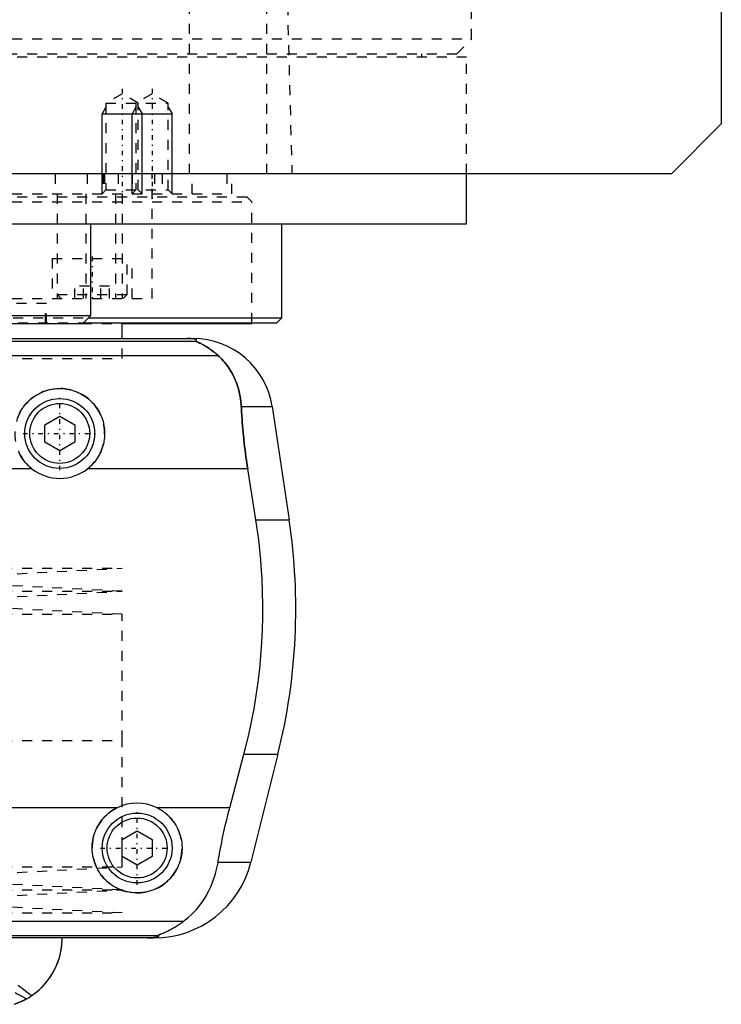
# Model space of a CAD drawing. Extents: x -105 to 105, y -144 to 599.
# Tile 6 of 10: x 35 to 105, y -67 to 32. Entities that reach past the tile are written whole.
import ezdxf

# ---------------------------------------------------------------- set-up
doc = ezdxf.new("R2010")
doc.units = 0
doc.linetypes.add('CENTER', pattern=[1.5, 0.45, -0.5, 0.05, -0.5])
doc.linetypes.add('DASHED', pattern=[2, 1, -1])
for name, color, linetype in [('AM_0', 7, 'CONTINUOUS'), ('AM_10', 7, 'CONTINUOUS'), ('AM_3', 7, 'DASHED'), ('AM_7', 7, 'CENTER')]:
    doc.layers.add(name, color=color, linetype=linetype)

msp = doc.modelspace()

# ---------------------------------------------------------------- linework, layer by layer
at = {"layer": 'AM_0', "color": 7, "linetype": 'CONTINUOUS'}
for p, q in [((105, 311.5), (105, 21.5)), ((105, 21.5), (100, 16.5)), ((100, 16.5), (-100, 16.5)), ((79.5, 11.5), (79.5, 16.5)), ((-79.5, 11.5), (79.5, 11.5)), ((41.878, 2.3), (41.878, 11.5)), ((61, 2.08), (61, 11.5)), ((25.878, 2.3), (41.878, 2.3)), ((41.078, 1.5), (41.878, 2.3)), ((41.658, 2.08), (61, 2.08)), ((60.5, 1.58), (61, 2.08)), ((26.678, 1.5), (41.078, 1.5)), ((41.158, 1.58), (60.5, 1.58)), ((45, 0), (45, 1.58)), ((45.041, 1.5), (58, 1.5)), ((58, 1.5), (58, 1.58)), ((-52.11, 0), (52.11, 0)), ((-52.378, -0.254), (52.378, -0.254)), ((-54.6, -1.693), (54.6, -1.693)), ((56.932, -6.813), (60.021, -6.813)), ((60.021, -6.813), (61.724, -18.159)), ((37.25, -8.634), (38.75, -7.768)), ((38.75, -7.768), (40.25, -8.634)), ((37.25, -10.366), (37.25, -8.634)), ((40.25, -8.634), (40.25, -10.366)), ((38.75, -11.232), (37.25, -10.366)), ((40.25, -10.366), (38.75, -11.232)), ((35.962, -13.032), (-35.962, -13.032)), ((57.58, -13.032), (41.538, -13.032)), ((58.394, -18.159), (57.58, -13.032)), ((58.394, -18.159), (61.724, -18.159)), ((55.781, -46.968), (57.2, -41.616)), ((57.2, -41.616), (60.596, -41.616)), ((60.596, -41.616), (57.893, -52.426)), ((44.502, -46.968), (-44.502, -46.968)), ((55.781, -46.968), (48.498, -46.968)), ((45, -50.134), (46.5, -49.268)), ((46.5, -49.268), (48, -50.134)), ((45, -51.866), (45, -50.134)), ((48, -50.134), (48, -51.866)), ((46.5, -52.732), (45, -51.866)), ((48, -51.866), (46.5, -52.732)), ((54.602, -52.426), (57.893, -52.426)), ((-51.173, -58.307), (51.173, -58.307)), ((-48.569, -59.746), (48.569, -59.746)), ((48.192, -60), (-48.192, -60))]:
    msp.add_line(p, q, dxfattribs=at)
for points in [[(52.378, -0.254, 0), (52.391, -0.247, 0), (52.412, -0.231, 0), (52.43, -0.216, 0), (52.437, -0.209, 0), (52.443, -0.201, 0), (52.451, -0.186, 0), (52.454, -0.171, 0), (52.452, -0.157, 0), (52.445, -0.142, 0), (52.432, -0.128, 0), (52.423, -0.121, 0), (52.413, -0.113, 0), (52.386, -0.099, 0), (52.348, -0.084, 0), (52.298, -0.069, 0), (52.234, -0.053, 0), (52.189, -0.045, 0), (52.175, -0.043, 0), (52.16, -0.04, 0), (52.153, -0.039, 0), (52.145, -0.038, 0), (52.129, -0.036, 0), (52.113, -0.033, 0), (52.105, -0.032, 0), (52.096, -0.031, 0), (52.077, -0.029, 0), (52.057, -0.026, 0), (52.046, -0.025, 0), (52.035, -0.024, 0), (52.012, -0.022, 0), (51.988, -0.019, 0), (51.962, -0.017, 0), (51.934, -0.015, 0), (51.905, -0.013, 0), (51.89, -0.012, 0), (51.874, -0.011, 0), (51.842, -0.009, 0), (51.822, -0.008, 0), (51.816, -0.007, 0), (51.81, -0.007, 0), (51.807, -0.007, 0), (51.803, -0.007, 0), (51.797, -0.007, 0), (51.79, -0.006, 0), (51.784, -0.006, 0), (51.777, -0.006, 0), (51.77, -0.005, 0), (51.766, -0.005, 0), (51.763, -0.005, 0), (51.756, -0.005, 0), (51.748, -0.004, 0), (51.741, -0.004, 0), (51.734, -0.004, 0), (51.726, -0.004, 0), (51.723, -0.004, 0), (51.719, -0.003, 0), (51.712, -0.003, 0), (51.704, -0.003, 0), (51.697, -0.003, 0), (51.689, -0.003, 0), (51.682, -0.002, 0), (51.678, -0.002, 0), (51.674, -0.002, 0), (51.666, -0.002, 0), (51.657, -0.002, 0), (51.653, -0.002, 0), (51.649, -0.002, 0), (51.64, -0.001, 0), (51.631, -0.001, 0), (51.627, -0.001, 0), (51.623, -0.001, 0), (51.614, -0.001, 0), (51.605, -0.001, 0), (51.596, -0.001, 0), (51.587, -0.001, 0), (51.579, 0, 0), (51.574, 0, 0), (51.57, 0, 0), (51.562, 0, 0), (51.553, 0, 0), (51.544, 0, 0), (51.535, 0, 0), (51.525, 0, 0), (51.521, 0, 0), (51.516, 0, 0), (51.506, 0, 0), (51.497, 0, 0), (51.492, 0, 0)], [(54.6, -1.693, 0), (54.508, -1.609, 0), (54.325, -1.451, 0), (54.145, -1.305, 0), (54.057, -1.237, 0), (53.97, -1.172, 0), (53.799, -1.049, 0), (53.635, -0.938, 0), (53.477, -0.838, 0), (53.327, -0.748, 0), (53.184, -0.667, 0), (53.116, -0.63, 0), (53.051, -0.595, 0), (52.927, -0.531, 0), (52.812, -0.475, 0), (52.704, -0.424, 0), (52.644, -0.396, 0), (52.628, -0.389, 0), (52.612, -0.382, 0), (52.604, -0.378, 0), (52.596, -0.374, 0), (52.581, -0.367, 0), (52.566, -0.361, 0), (52.551, -0.354, 0), (52.537, -0.347, 0), (52.523, -0.341, 0), (52.516, -0.338, 0), (52.509, -0.335, 0), (52.496, -0.329, 0), (52.484, -0.323, 0), (52.478, -0.32, 0), (52.472, -0.317, 0), (52.46, -0.312, 0), (52.449, -0.307, 0), (52.444, -0.304, 0), (52.439, -0.302, 0), (52.429, -0.297, 0), (52.421, -0.292, 0), (52.412, -0.288, 0), (52.405, -0.284, 0), (52.398, -0.28, 0), (52.395, -0.278, 0), (52.392, -0.276, 0), (52.387, -0.272, 0), (52.383, -0.269, 0), (52.38, -0.266, 0), (52.377, -0.263, 0), (52.376, -0.261, 0), (52.375, -0.26, 0), (52.375, -0.259, 0), (52.376, -0.257, 0), (52.377, -0.255, 0), (52.378, -0.254, 0)], [(56.932, -6.813, 0), (56.922, -6.646, 0), (56.893, -6.315, 0), (56.85, -5.988, 0), (56.824, -5.825, 0), (56.795, -5.664, 0), (56.727, -5.345, 0), (56.647, -5.031, 0), (56.554, -4.722, 0), (56.448, -4.418, 0), (56.329, -4.121, 0), (56.266, -3.975, 0), (56.199, -3.83, 0), (56.056, -3.547, 0), (55.9, -3.271, 0), (55.733, -3.003, 0), (55.554, -2.744, 0), (55.363, -2.494, 0), (55.263, -2.372, 0), (55.16, -2.253, 0), (54.945, -2.021, 0), (54.718, -1.8, 0), (54.6, -1.693, 0)], [(34.705, -7.528, 0), (34.8, -7.345, 0), (34.902, -7.166, 0), (35.012, -6.994, 0), (35.07, -6.91, 0), (35.13, -6.827, 0), (35.253, -6.668, 0), (35.382, -6.515, 0), (35.517, -6.37, 0), (35.656, -6.232, 0), (35.803, -6.099, 0), (35.879, -6.035, 0), (35.958, -5.971, 0), (36.12, -5.849, 0), (36.289, -5.732, 0), (36.465, -5.623, 0), (36.647, -5.521, 0), (36.835, -5.428, 0), (36.93, -5.384, 0), (37.027, -5.343, 0), (37.223, -5.267, 0), (37.423, -5.2, 0), (37.625, -5.143, 0), (37.83, -5.095, 0), (38.035, -5.057, 0), (38.138, -5.042, 0), (38.241, -5.029, 0), (38.446, -5.01, 0), (38.649, -5.001, 0), (38.75, -5, 0), (38.851, -5.001, 0), (39.054, -5.01, 0), (39.259, -5.029, 0), (39.362, -5.042, 0), (39.465, -5.057, 0), (39.67, -5.095, 0), (39.875, -5.143, 0), (40.077, -5.2, 0), (40.277, -5.267, 0), (40.473, -5.343, 0), (40.57, -5.384, 0), (40.665, -5.428, 0), (40.853, -5.521, 0), (41.035, -5.623, 0), (41.211, -5.732, 0), (41.38, -5.849, 0), (41.542, -5.971, 0), (41.621, -6.035, 0), (41.697, -6.099, 0), (41.844, -6.232, 0), (41.983, -6.37, 0), (42.118, -6.515, 0), (42.247, -6.668, 0), (42.37, -6.827, 0), (42.43, -6.91, 0), (42.488, -6.994, 0), (42.598, -7.166, 0), (42.7, -7.345, 0), (42.795, -7.528, 0), (42.881, -7.716, 0), (42.959, -7.908, 0), (42.995, -8.006, 0), (43.028, -8.104, 0), (43.088, -8.302, 0), (43.138, -8.502, 0), (43.179, -8.704, 0), (43.211, -8.906, 0), (43.233, -9.108, 0), (43.241, -9.208, 0), (43.246, -9.308, 0), (43.25, -9.507, 0), (43.245, -9.707, 0), (43.239, -9.808, 0), (43.231, -9.909, 0), (43.208, -10.113, 0), (43.175, -10.318, 0), (43.155, -10.42, 0), (43.132, -10.523, 0), (43.08, -10.727, 0), (43.017, -10.929, 0), (42.945, -11.128, 0), (42.863, -11.325, 0), (42.773, -11.517, 0), (42.724, -11.611, 0), (42.673, -11.704, 0), (42.565, -11.886, 0), (42.449, -12.062, 0), (42.326, -12.231, 0), (42.197, -12.393, 0), (42.062, -12.547, 0), (41.992, -12.621, 0), (41.921, -12.693, 0), (41.774, -12.832, 0), (41.619, -12.967, 0), (41.538, -13.032, 0)], [(57.58, -13.032, 0), (57.553, -12.861, 0), (57.501, -12.52, 0), (57.451, -12.18, 0), (57.427, -12.01, 0), (57.403, -11.84, 0), (57.357, -11.498, 0), (57.313, -11.155, 0), (57.27, -10.81, 0), (57.23, -10.464, 0), (57.191, -10.117, 0), (57.173, -9.943, 0), (57.155, -9.769, 0), (57.12, -9.42, 0), (57.088, -9.071, 0), (57.058, -8.723, 0), (57.03, -8.374, 0), (57.004, -8.026, 0), (56.992, -7.852, 0), (56.981, -7.678, 0), (56.96, -7.331, 0), (56.941, -6.985, 0), (56.932, -6.813, 0)], [(35.962, -13.032, 0), (35.881, -12.967, 0), (35.726, -12.832, 0), (35.579, -12.693, 0), (35.508, -12.621, 0), (35.438, -12.547, 0), (35.303, -12.393, 0), (35.174, -12.231, 0), (35.051, -12.062, 0), (34.935, -11.886, 0), (34.827, -11.704, 0), (34.776, -11.611, 0), (34.727, -11.517, 0)], [(57.2, -41.616, 0), (57.366, -40.978, 0), (57.676, -39.685, 0), (57.958, -38.376, 0), (58.088, -37.717, 0), (58.21, -37.055, 0), (58.431, -35.726, 0), (58.62, -34.395, 0), (58.777, -33.067, 0), (58.902, -31.746, 0), (58.995, -30.438, 0), (59.03, -29.791, 0), (59.057, -29.149, 0), (59.089, -27.883, 0), (59.094, -26.642, 0), (59.071, -25.384, 0), (59.018, -24.102, 0), (58.935, -22.799, 0), (58.882, -22.142, 0), (58.821, -21.482, 0), (58.674, -20.156, 0), (58.495, -18.825, 0), (58.394, -18.159, 0)], [(48.498, -46.968, 0), (48.601, -47.021, 0), (48.802, -47.134, 0), (48.997, -47.256, 0), (49.091, -47.321, 0), (49.183, -47.387, 0), (49.361, -47.526, 0), (49.529, -47.672, 0), (49.688, -47.824, 0), (49.84, -47.984, 0), (49.985, -48.153, 0), (50.055, -48.241, 0), (50.123, -48.331, 0), (50.253, -48.518, 0), (50.375, -48.712, 0), (50.486, -48.912, 0), (50.588, -49.119, 0), (50.679, -49.33, 0), (50.72, -49.438, 0), (50.759, -49.546, 0), (50.827, -49.765, 0), (50.884, -49.985, 0), (50.908, -50.096, 0), (50.93, -50.207, 0), (50.964, -50.428, 0), (50.986, -50.648, 0), (50.993, -50.758, 0), (50.998, -50.866, 0), (50.999, -51.081, 0), (50.99, -51.297, 0), (50.971, -51.514, 0), (50.94, -51.733, 0), (50.899, -51.95, 0), (50.874, -52.059, 0), (50.846, -52.167, 0), (50.783, -52.381, 0), (50.709, -52.592, 0), (50.625, -52.799, 0), (50.531, -53.001, 0), (50.427, -53.198, 0), (50.371, -53.294, 0), (50.314, -53.389, 0), (50.192, -53.573, 0), (50.062, -53.749, 0), (49.926, -53.918, 0), (49.783, -54.078, 0), (49.634, -54.229, 0), (49.557, -54.302, 0), (49.478, -54.374, 0), (49.312, -54.513, 0), (49.137, -54.646, 0), (48.954, -54.772, 0), (48.763, -54.889, 0), (48.565, -54.998, 0), (48.464, -55.049, 0), (48.361, -55.097, 0), (48.151, -55.186, 0), (47.937, -55.264, 0), (47.719, -55.332, 0), (47.498, -55.388, 0), (47.276, -55.433, 0), (47.165, -55.451, 0), (47.053, -55.466, 0), (46.83, -55.488, 0), (46.61, -55.499, 0), (46.5, -55.5, 0), (46.39, -55.499, 0), (46.17, -55.488, 0), (45.947, -55.466, 0), (45.835, -55.451, 0), (45.724, -55.433, 0), (45.502, -55.388, 0), (45.281, -55.332, 0), (45.063, -55.264, 0), (44.849, -55.186, 0), (44.639, -55.097, 0), (44.536, -55.049, 0), (44.435, -54.998, 0), (44.237, -54.889, 0), (44.046, -54.772, 0), (43.863, -54.646, 0), (43.688, -54.513, 0), (43.522, -54.374, 0), (43.443, -54.302, 0), (43.366, -54.229, 0), (43.217, -54.078, 0), (43.074, -53.918, 0), (42.938, -53.749, 0), (42.808, -53.573, 0), (42.686, -53.389, 0), (42.629, -53.294, 0), (42.573, -53.198, 0), (42.469, -53.001, 0), (42.375, -52.799, 0), (42.291, -52.592, 0), (42.217, -52.381, 0), (42.154, -52.167, 0), (42.126, -52.059, 0), (42.101, -51.95, 0), (42.06, -51.733, 0), (42.029, -51.514, 0), (42.01, -51.297, 0), (42.001, -51.081, 0), (42.002, -50.866, 0), (42.007, -50.758, 0), (42.014, -50.648, 0), (42.036, -50.428, 0), (42.07, -50.207, 0), (42.092, -50.096, 0), (42.116, -49.985, 0), (42.173, -49.765, 0), (42.241, -49.546, 0), (42.28, -49.438, 0), (42.321, -49.33, 0), (42.412, -49.119, 0), (42.514, -48.912, 0), (42.625, -48.712, 0), (42.747, -48.518, 0), (42.877, -48.331, 0), (42.945, -48.241, 0), (43.015, -48.153, 0), (43.16, -47.984, 0), (43.312, -47.824, 0), (43.471, -47.672, 0), (43.639, -47.526, 0), (43.817, -47.387, 0), (43.909, -47.321, 0), (44.003, -47.256, 0), (44.198, -47.134, 0), (44.399, -47.021, 0), (44.502, -46.968, 0)], [(54.602, -52.426, 0), (54.628, -52.273, 0), (54.68, -51.966, 0), (54.735, -51.66, 0), (54.762, -51.506, 0), (54.79, -51.353, 0), (54.848, -51.047, 0), (54.907, -50.741, 0), (54.968, -50.435, 0), (55.031, -50.131, 0), (55.095, -49.827, 0), (55.128, -49.676, 0), (55.161, -49.525, 0), (55.227, -49.223, 0), (55.296, -48.924, 0), (55.365, -48.626, 0), (55.436, -48.327, 0), (55.51, -48.027, 0), (55.547, -47.877, 0), (55.585, -47.726, 0), (55.662, -47.424, 0), (55.741, -47.12, 0), (55.781, -46.968, 0)], [(51.173, -58.307, 0), (51.326, -58.19, 0), (51.623, -57.947, 0), (51.906, -57.692, 0), (52.043, -57.559, 0), (52.177, -57.423, 0), (52.435, -57.143, 0), (52.681, -56.852, 0), (52.913, -56.549, 0), (53.132, -56.236, 0), (53.337, -55.912, 0), (53.435, -55.746, 0), (53.53, -55.578, 0), (53.708, -55.236, 0), (53.873, -54.885, 0), (54.024, -54.526, 0), (54.161, -54.159, 0), (54.284, -53.785, 0), (54.34, -53.595, 0), (54.393, -53.404, 0), (54.487, -53.017, 0), (54.568, -52.624, 0), (54.602, -52.426, 0)], [(48.569, -59.746, 0), (48.568, -59.745, 0), (48.567, -59.743, 0), (48.567, -59.741, 0), (48.567, -59.74, 0), (48.568, -59.739, 0), (48.57, -59.736, 0), (48.574, -59.733, 0), (48.578, -59.73, 0), (48.584, -59.727, 0), (48.591, -59.723, 0), (48.594, -59.721, 0), (48.598, -59.719, 0), (48.607, -59.715, 0), (48.617, -59.71, 0), (48.627, -59.706, 0), (48.638, -59.701, 0), (48.65, -59.696, 0), (48.657, -59.693, 0), (48.663, -59.69, 0), (48.677, -59.685, 0), (48.691, -59.679, 0), (48.698, -59.676, 0), (48.705, -59.673, 0), (48.72, -59.667, 0), (48.736, -59.661, 0), (48.744, -59.658, 0), (48.752, -59.655, 0), (48.769, -59.648, 0), (48.786, -59.641, 0), (48.804, -59.634, 0), (48.822, -59.627, 0), (48.841, -59.62, 0), (48.85, -59.616, 0), (48.86, -59.613, 0), (48.879, -59.605, 0), (48.899, -59.597, 0), (48.97, -59.569, 0), (49.095, -59.517, 0), (49.231, -59.459, 0), (49.381, -59.393, 0), (49.46, -59.356, 0), (49.542, -59.317, 0), (49.715, -59.232, 0), (49.897, -59.136, 0), (50.088, -59.03, 0), (50.285, -58.915, 0), (50.482, -58.793, 0), (50.581, -58.728, 0), (50.68, -58.663, 0), (50.878, -58.525, 0), (51.075, -58.381, 0), (51.173, -58.307, 0)], [(34.197, -66.646, 0), (34.475, -66.548, 0), (34.994, -66.328, 0), (35.464, -66.083, 0), (35.689, -65.949, 0), (35.907, -65.808, 0), (36.323, -65.506, 0), (36.71, -65.178, 0), (37.068, -64.828, 0), (37.397, -64.458, 0), (37.695, -64.07, 0), (37.833, -63.87, 0), (37.962, -63.667, 0), (38.199, -63.252, 0), (38.404, -62.827, 0), (38.578, -62.395, 0), (38.721, -61.958, 0), (38.833, -61.519, 0), (38.878, -61.299, 0), (38.916, -61.08, 0), (38.97, -60.644, 0), (38.997, -60.213, 0), (39, -60, 0)], [(35.437, -66.098, 0), (35.633, -65.984, 0), (36.008, -65.739, 0), (36.363, -65.474, 0), (36.533, -65.334, 0), (36.698, -65.19, 0), (37.01, -64.889, 0), (37.3, -64.573, 0), (37.568, -64.243, 0), (37.812, -63.901, 0), (38.034, -63.549, 0), (38.136, -63.369, 0), (38.232, -63.188, 0), (38.407, -62.82, 0), (38.559, -62.447, 0), (38.687, -62.069, 0), (38.793, -61.69, 0), (38.876, -61.31, 0), (38.91, -61.121, 0), (38.938, -60.931, 0), (38.978, -60.555, 0), (38.998, -60.184, 0), (39, -60, 0)], [(47.523, -60, 0), (47.528, -60, 0), (47.537, -60, 0), (47.546, -60, 0), (47.551, -60, 0), (47.556, -60, 0), (47.565, -60, 0), (47.575, -60, 0), (47.584, -60, 0), (47.594, -60, 0), (47.603, -60, 0), (47.608, -60, 0), (47.612, -60, 0), (47.622, -60, 0), (47.631, -59.999, 0), (47.64, -59.999, 0), (47.648, -59.999, 0), (47.657, -59.999, 0), (47.661, -59.999, 0), (47.665, -59.999, 0), (47.674, -59.999, 0), (47.682, -59.999, 0), (47.687, -59.999, 0), (47.691, -59.999, 0), (47.7, -59.998, 0), (47.708, -59.998, 0), (47.713, -59.998, 0), (47.717, -59.998, 0), (47.726, -59.998, 0), (47.734, -59.998, 0), (47.743, -59.997, 0), (47.751, -59.997, 0), (47.759, -59.997, 0), (47.763, -59.997, 0), (47.767, -59.997, 0), (47.775, -59.997, 0), (47.783, -59.996, 0), (47.791, -59.996, 0), (47.798, -59.996, 0), (47.805, -59.996, 0), (47.809, -59.996, 0), (47.812, -59.995, 0), (47.82, -59.995, 0), (47.827, -59.995, 0), (47.834, -59.995, 0), (47.842, -59.994, 0), (47.849, -59.994, 0), (47.852, -59.994, 0), (47.856, -59.994, 0), (47.863, -59.994, 0), (47.87, -59.993, 0), (47.894, -59.992, 0), (47.933, -59.99, 0), (47.95, -59.989, 0), (47.967, -59.989, 0), (47.999, -59.987, 0), (48.03, -59.984, 0), (48.06, -59.982, 0), (48.088, -59.98, 0), (48.115, -59.978, 0), (48.128, -59.977, 0), (48.14, -59.975, 0), (48.164, -59.973, 0), (48.187, -59.971, 0), (48.198, -59.97, 0), (48.209, -59.968, 0), (48.229, -59.966, 0), (48.248, -59.964, 0), (48.257, -59.963, 0), (48.265, -59.961, 0), (48.282, -59.959, 0), (48.298, -59.957, 0), (48.351, -59.948, 0), (48.428, -59.933, 0), (48.489, -59.918, 0), (48.536, -59.903, 0), (48.571, -59.888, 0), (48.585, -59.881, 0), (48.597, -59.874, 0), (48.615, -59.859, 0), (48.627, -59.844, 0), (48.633, -59.83, 0), (48.633, -59.815, 0), (48.628, -59.799, 0), (48.623, -59.792, 0), (48.617, -59.784, 0), (48.601, -59.769, 0), (48.581, -59.754, 0), (48.569, -59.746, 0)], [(35.437, -66.098, 0), (35.252, -66.199, 0), (34.875, -66.382, 0), (34.492, -66.542, 0), (34.297, -66.612, 0)]]:
    msp.add_polyline3d(points, dxfattribs=at)
for centre, radius in [((38.75, -9.5), 3.5), ((38.75, -9.5), 3), ((46.5, -51), 3.5), ((46.5, -51), 3)]:
    msp.add_circle(centre, radius, dxfattribs=at)
for centre, radius, start, end in [((52.11, -8), 8, 8.53297, 90), ((38.75, -9.5), 4.5, 231.7104, 308.2896), ((2.388, -27.062), 60, 345.96216, 8.53297), ((46.5, -51), 4.5, 63.63717, 116.36283), ((48.192, -50), 10, 270, 345.96216)]:
    msp.add_arc(centre, radius, start, end, dxfattribs=at)
at = {"layer": 'AM_10', "color": 7, "linetype": 'CONTINUOUS'}
for p, q in [((43.379, 23.156), (43, 22.5)), ((46.379, 23.156), (46, 22.5)), ((46.621, 23.156), (47, 22.5)), ((49.621, 23.156), (50, 22.5)), ((43, 14.5), (43, 22.5)), ((43, 22.5), (50, 22.5)), ((46, 14.5), (46, 22.5)), ((47, 14.5), (47, 22.5)), ((50, 14.5), (50, 22.5))]:
    msp.add_line(p, q, dxfattribs=at)
at = {"layer": 'AM_3', "color": 6, "linetype": 'DASHED'}
for p, q in [((80, 30), (80, 291.5)), ((51.744, 16.5), (51.744, 77.05)), ((59.5, 16.5), (59.5, 75.489)), ((60.5, 73.35), (62, 16.5)), ((-80, 30), (80, 30)), ((78.5, 28.5), (80, 30)), ((-79.5, 28.2), (79.5, 28.2)), ((-78.5, 28.5), (78.5, 28.5)), ((75, 28.2), (75, 28.5)), ((79.5, 16.5), (79.5, 28.2)), ((45, 24.5), (43.379, 23.564)), ((46.621, 23.564), (45, 24.5)), ((48, 24.5), (46.379, 23.564)), ((49.621, 23.564), (48, 24.5)), ((43.379, 23.564), (43.379, 14.879)), ((43.379, 23.564), (49.621, 23.564)), ((46.379, 23.564), (46.379, 14.879)), ((46.621, 14.879), (46.621, 23.564)), ((49.621, 14.879), (49.621, 23.564)), ((38.286, 16.5), (38.286, 14.5)), ((41.5, 16.5), (41.5, 14.5)), ((43.087, 16.5), (43.087, 14.5)), ((43.236, 16.5), (43.236, 14.5)), ((44.587, 16.5), (44.587, 14.5)), ((46, 16.5), (46, 14.5)), ((48, 4), (48, 16.5)), ((48.25, 16.5), (48.25, 14.5)), ((49, 16.5), (49, 14.5)), ((52, 14.5), (52, 16.5)), ((55.474, 16.5), (55.474, 14.5)), ((56, 14.5), (56, 16.5)), ((43.379, 14.879), (43, 14.5)), ((43.379, 14.879), (49.621, 14.879)), ((46.379, 14.879), (46, 14.5)), ((47, 14.5), (46.621, 14.879)), ((50, 14.5), (49.621, 14.879)), ((-57.5, 14.2), (57.5, 14.2)), ((-56, 14.5), (56, 14.5)), ((38.5, 14.5), (38.5, 4)), ((41.361, 14.5), (41.361, 4)), ((44.341, 14.5), (44.341, 4)), ((45.003, 14.5), (45.003, 4)), ((58, 13.7), (57.5, 14.2)), ((-58, 13.7), (58, 13.7)), ((58, 1.58), (58, 13.7)), ((38, 8), (38, 4)), ((38, 8), (46, 8)), ((45.5, 4.4), (45.5, 8)), ((46, 4), (46, 8)), ((40.268, 4), (40.268, 5.25)), ((43.732, 5.25), (40.268, 5.25)), ((41.134, 4), (41.134, 5.25)), ((42.866, 4), (42.866, 5.25)), ((43.732, 4), (43.732, 5.25)), ((-48, 4), (48, 4)), ((38.5, 4.4), (38.9, 4)), ((38.5, 4.4), (45.5, 4.4)), ((45.1, 4), (45.5, 4.4)), ((37.43, 3.5), (30.327, 3.5)), ((37.324, 1.5), (37.324, 3.5)), ((37.43, 1.5), (37.43, 3.5)), ((26.098, 2.08), (41.658, 2.08)), ((-45.041, 1.5), (45.041, 1.5)), ((26.598, 1.58), (41.158, 1.58)), ((45, -2), (45, 0)), ((-45, -2), (45, -2)), ((-45, -2), (45, -2)), ((-45, -23), (45, -23)), ((22.5, -24.15), (45, -23)), ((45, -25.3), (22.5, -24.15)), ((-45, -25.3), (45, -25.3)), ((22.5, -26.45), (45, -25.3)), ((45, -27.6), (22.5, -26.45)), ((-45, -27.6), (45, -27.6)), ((45, -40.25), (45, -27.6)), ((-45, -40.25), (45, -40.25)), ((45, -52.9), (45, -40.25)), ((-45, -52.9), (45, -52.9)), ((22.5, -54.05), (45, -52.9)), ((45, -55.2), (22.5, -54.05)), ((-45, -55.2), (45, -55.2)), ((22.5, -56.35), (45, -55.2)), ((45, -57.5), (22.5, -56.35)), ((-45, -57.5), (45, -57.5))]:
    msp.add_line(p, q, dxfattribs=at)
for points in [[(52.378, -0.254, 0), (52.377, -0.255, 0), (52.376, -0.256, 0), (52.375, -0.258, 0), (52.375, -0.259, 0), (52.376, -0.26, 0), (52.377, -0.263, 0), (52.379, -0.265, 0), (52.381, -0.268, 0), (52.385, -0.271, 0), (52.389, -0.274, 0), (52.391, -0.275, 0), (52.394, -0.277, 0), (52.4, -0.281, 0), (52.406, -0.284, 0), (52.413, -0.288, 0), (52.421, -0.292, 0), (52.429, -0.296, 0), (52.433, -0.299, 0), (52.438, -0.301, 0), (52.447, -0.306, 0), (52.457, -0.31, 0), (52.462, -0.313, 0), (52.468, -0.315, 0), (52.479, -0.321, 0), (52.49, -0.326, 0), (52.496, -0.329, 0), (52.502, -0.331, 0), (52.514, -0.337, 0), (52.527, -0.343, 0), (52.54, -0.349, 0), (52.553, -0.355, 0), (52.567, -0.361, 0), (52.574, -0.364, 0), (52.581, -0.368, 0), (52.595, -0.374, 0), (52.61, -0.381, 0), (52.663, -0.405, 0), (52.763, -0.452, 0), (52.876, -0.506, 0), (52.999, -0.568, 0), (53.064, -0.602, 0), (53.132, -0.638, 0), (53.273, -0.717, 0), (53.426, -0.807, 0), (53.588, -0.908, 0), (53.758, -1.021, 0), (53.936, -1.147, 0), (54.027, -1.214, 0), (54.12, -1.286, 0), (54.309, -1.438, 0), (54.502, -1.605, 0), (54.6, -1.693, 0)], [(54.6, -1.693, 0), (54.718, -1.8, 0), (54.945, -2.021, 0), (55.16, -2.253, 0), (55.263, -2.372, 0), (55.363, -2.494, 0), (55.554, -2.744, 0), (55.733, -3.004, 0), (55.901, -3.271, 0), (56.056, -3.547, 0), (56.199, -3.831, 0), (56.266, -3.975, 0), (56.33, -4.121, 0), (56.448, -4.419, 0), (56.554, -4.722, 0), (56.647, -5.031, 0), (56.727, -5.345, 0), (56.795, -5.664, 0), (56.824, -5.825, 0), (56.85, -5.988, 0), (56.893, -6.315, 0), (56.922, -6.646, 0), (56.932, -6.813, 0)], [(56.932, -6.813, 0), (56.941, -6.985, 0), (56.96, -7.331, 0), (56.981, -7.678, 0), (56.992, -7.852, 0), (57.004, -8.026, 0), (57.03, -8.374, 0), (57.058, -8.723, 0), (57.088, -9.071, 0), (57.12, -9.42, 0), (57.155, -9.769, 0), (57.173, -9.943, 0), (57.191, -10.117, 0), (57.23, -10.464, 0), (57.27, -10.81, 0), (57.313, -11.155, 0), (57.357, -11.498, 0), (57.403, -11.84, 0), (57.427, -12.01, 0), (57.451, -12.18, 0), (57.501, -12.52, 0), (57.553, -12.861, 0), (57.58, -13.032, 0)], [(48.569, -59.746, 0), (48.581, -59.754, 0), (48.601, -59.769, 0), (48.617, -59.784, 0), (48.623, -59.792, 0), (48.628, -59.799, 0), (48.633, -59.815, 0), (48.633, -59.83, 0), (48.627, -59.844, 0), (48.615, -59.859, 0), (48.597, -59.874, 0), (48.585, -59.881, 0), (48.571, -59.888, 0), (48.536, -59.903, 0), (48.489, -59.918, 0), (48.428, -59.933, 0), (48.351, -59.948, 0), (48.298, -59.957, 0), (48.282, -59.959, 0), (48.265, -59.961, 0), (48.257, -59.963, 0), (48.248, -59.964, 0), (48.229, -59.966, 0), (48.209, -59.968, 0), (48.198, -59.97, 0), (48.187, -59.971, 0), (48.164, -59.973, 0), (48.14, -59.975, 0), (48.128, -59.977, 0), (48.115, -59.978, 0), (48.088, -59.98, 0), (48.06, -59.982, 0), (48.03, -59.984, 0), (47.999, -59.987, 0), (47.967, -59.989, 0), (47.95, -59.989, 0), (47.933, -59.99, 0), (47.911, -59.991, 0), (47.904, -59.992, 0), (47.898, -59.992, 0), (47.894, -59.992, 0), (47.891, -59.992, 0), (47.884, -59.993, 0), (47.877, -59.993, 0), (47.87, -59.993, 0), (47.863, -59.994, 0), (47.856, -59.994, 0), (47.852, -59.994, 0), (47.849, -59.994, 0), (47.842, -59.994, 0), (47.834, -59.995, 0), (47.827, -59.995, 0), (47.82, -59.995, 0), (47.812, -59.995, 0), (47.809, -59.996, 0), (47.805, -59.996, 0), (47.798, -59.996, 0), (47.791, -59.996, 0), (47.783, -59.996, 0), (47.775, -59.997, 0), (47.767, -59.997, 0), (47.763, -59.997, 0), (47.759, -59.997, 0), (47.751, -59.997, 0), (47.743, -59.997, 0), (47.734, -59.998, 0), (47.726, -59.998, 0), (47.717, -59.998, 0), (47.713, -59.998, 0), (47.708, -59.998, 0), (47.7, -59.998, 0), (47.691, -59.999, 0), (47.687, -59.999, 0), (47.682, -59.999, 0), (47.674, -59.999, 0), (47.665, -59.999, 0), (47.661, -59.999, 0), (47.657, -59.999, 0), (47.648, -59.999, 0), (47.64, -59.999, 0), (47.631, -59.999, 0), (47.622, -60, 0), (47.612, -60, 0), (47.608, -60, 0), (47.603, -60, 0), (47.594, -60, 0), (47.584, -60, 0), (47.575, -60, 0), (47.565, -60, 0), (47.556, -60, 0), (47.551, -60, 0), (47.546, -60, 0), (47.537, -60, 0), (47.528, -60, 0), (47.523, -60, 0)], [(35.945, -65.783, 0), (35.757, -65.652, 0), (35.372, -65.375, 0), (34.974, -65.08, 0), (34.774, -64.929, 0), (34.574, -64.775, 0)], [(34.3, -65.477, 0), (34.501, -65.59, 0), (34.889, -65.805, 0), (35.259, -66.004, 0), (35.437, -66.098, 0)]]:
    msp.add_polyline3d(points, dxfattribs=at)
for centre, start, end in [((38.75, -9.5), 308.2896, 231.7104), ((46.5, -51), 116.36283, 63.63717)]:
    msp.add_arc(centre, 4.5, start, end, dxfattribs=at)
at = {"layer": 'AM_7', "color": 4, "linetype": 'CENTER'}
for p, q in [((45, 25), (45, 14)), ((48, 25), (48, 14)), ((42, 8.2), (42, 3.8)), ((38.75, -13.175), (38.75, -5.825)), ((35.075, -9.5), (42.425, -9.5)), ((46.5, -54.675), (46.5, -47.325)), ((42.825, -51), (50.175, -51))]:
    msp.add_line(p, q, dxfattribs=at)

doc.saveas('drawing.dxf')
